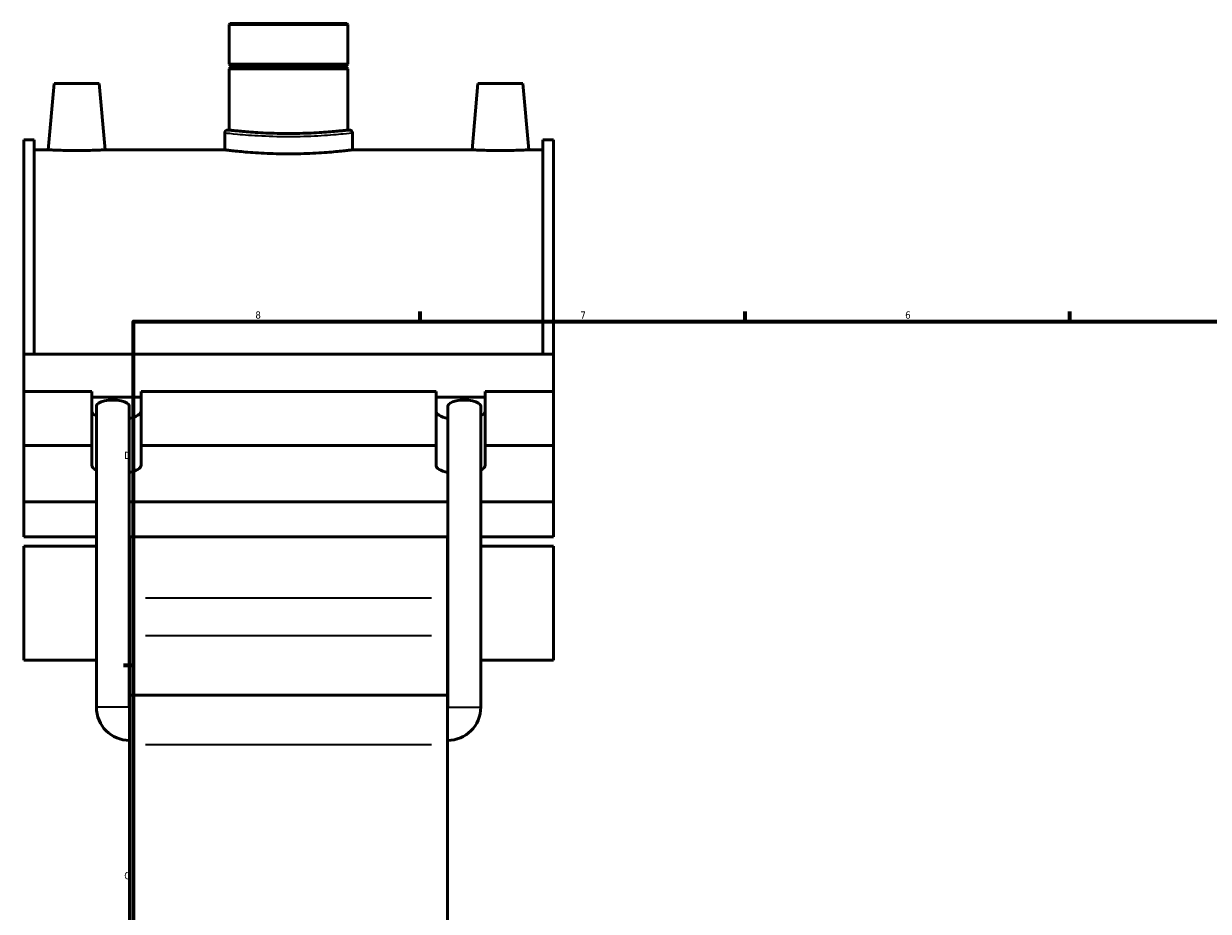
# Model space of a CAD drawing. Header units: inches. Extents: x -0.9 to 59.2, y -1.4 to 48.5.
# Tile 2 of 6: x -0.9 to 14.6, y 13.3 to 24.9. Entities that reach past the tile are written whole.
import ezdxf

# ---------------------------------------------------------------- set-up
doc = ezdxf.new("R2010")
doc.units = ezdxf.units.IN
doc.header["$MEASUREMENT"] = 0
for name, color, linetype, lineweight in [('Border (ANSI)', 7, 'Continuous', 70), ('Visible (ANSI)', 7, 'Continuous', 50), ('Visible Narrow (ANSI)', 7, 'Continuous', 35)]:
    doc.layers.add(name, color=color, linetype=linetype, lineweight=lineweight)
doc.styles.add('Note Text (ANSI)', font='tahoma.ttf')

# ---------------------------------------------------------------- blocks, each defined once
blk = doc.blocks.new('Borders Default Border')
at = {"layer": 'Border (ANSI)'}
for p, q in [((4.25, 21), (4.25, 21.134)), ((8.5, 21), (8.5, 21.134)), ((12.75, 21), (12.75, 21.134)), ((21.25, 21), (21.25, 21.134)), ((25.5, 21), (25.5, 21.134)), ((29.75, 21), (29.75, 21.134)), ((0.5, 16.5), (0.366, 16.5)), ((33.5, 16.5), (33.634, 16.5)), ((0.5, 5.5), (0.366, 5.5)), ((33.5, 5.5), (33.634, 5.5)), ((4.25, 1), (4.25, 0.866)), ((8.5, 1), (8.5, 0.866)), ((12.75, 1), (12.75, 0.866)), ((21.25, 1), (21.25, 0.866)), ((25.5, 1), (25.5, 0.866)), ((29.75, 1), (29.75, 0.866))]:
    blk.add_line(p, q, dxfattribs=at)
at = {"layer": 'Border (ANSI)', "flags": 128}
for points in [[(17, 21.4), (17, 21), (16.885, 21.2), (17.115, 21.2), (17, 21)], [(0.5, 1), (0.5, 21), (33.5, 21), (33.5, 1), (0.5, 1)], [(0.1, 11), (0.5, 11), (0.3, 11.115), (0.3, 10.885), (0.5, 11)], [(33.9, 11), (33.5, 11), (33.7, 11.115), (33.7, 10.885), (33.5, 11)], [(17, 0.6), (17, 1), (16.885, 0.8), (17.115, 0.8), (17, 1)]]:
    blk.add_lwpolyline(points, dxfattribs=at)
at = {"layer": 'Border (ANSI)', "color": 5, "true_color": 0x0000ff, "char_height": 0.0945, "attachment_point": 7, "style": 'Note Text (ANSI)'}
for s, insert in [('8', (2.094, 21.038)), ('7', (6.346, 21.04)), ('6', (10.595, 21.038)), ('5', (14.847, 21.038)), ('4', (19.092, 21.04)), ('3', (23.346, 21.038)), ('2', (27.596, 21.04)), ('1', (31.854, 21.04)), ('D', (0.378, 19.203)), ('D', (33.553, 19.203)), ('C', (0.378, 13.701)), ('C', (33.552, 13.701)), ('B', (0.384, 8.203)), ('B', (33.558, 8.203)), ('A', (0.373, 2.703)), ('A', (33.547, 2.703)), ('8', (2.094, 0.863)), ('7', (6.346, 0.866)), ('6', (10.595, 0.864)), ('5', (14.847, 0.864)), ('4', (19.092, 0.866)), ('3', (23.346, 0.864)), ('2', (27.596, 0.866)), ('1', (31.854, 0.866))]:
    blk.add_mtext(s, dxfattribs=dict(at, insert=insert))

msp = doc.modelspace()

# ---------------------------------------------------------------- linework, layer by layer
at = {"layer": 'Visible (ANSI)'}
for p, q in [((1.764, 24.9), (1.752, 24.888)), ((3.302, 24.888), (1.752, 24.888)), ((1.752, 24.888), (1.752, 24.369)), ((1.764, 24.9), (3.29, 24.9)), ((3.29, 24.9), (3.302, 24.888)), ((3.302, 24.888), (3.302, 24.369)), ((1.752, 24.369), (3.302, 24.369)), ((1.771, 24.35), (1.752, 24.369)), ((1.771, 24.35), (3.282, 24.35)), ((1.771, 24.35), (1.771, 24.33)), ((3.282, 24.35), (3.302, 24.369)), ((3.282, 24.35), (3.282, 24.33)), ((1.771, 24.33), (1.752, 24.31)), ((3.302, 24.31), (1.752, 24.31)), ((1.752, 24.31), (1.752, 23.507)), ((3.282, 24.33), (1.771, 24.33)), ((3.282, 24.33), (3.302, 24.31)), ((3.302, 24.31), (3.302, 23.507)), ((-0.54, 24.116), (-0.616, 23.25)), ((-0.54, 24.116), (0.05, 24.116)), ((0.05, 24.116), (0.126, 23.25)), ((5.004, 24.116), (4.928, 23.25)), ((5.594, 24.116), (5.004, 24.116)), ((5.594, 24.116), (5.67, 23.25)), ((1.692, 23.472), (1.692, 23.25)), ((1.752, 23.507), (1.728, 23.507)), ((3.326, 23.507), (3.302, 23.507)), ((3.362, 23.472), (3.362, 23.25)), ((-0.938, 20.576), (-0.938, 23.378)), ((-0.8, 23.378), (-0.938, 23.378)), ((-0.8, 23.378), (-0.8, 20.576)), ((-0.8, 23.25), (-0.616, 23.25)), ((0.126, 23.25), (1.692, 23.25)), ((3.362, 23.25), (4.928, 23.25)), ((5.67, 23.25), (5.853, 23.25)), ((5.853, 23.378), (5.853, 20.576)), ((5.992, 23.378), (5.853, 23.378)), ((5.992, 20.576), (5.992, 23.378)), ((-0.938, 20.576), (5.992, 20.576)), ((-0.938, 20.085), (-0.938, 20.576)), ((5.992, 20.085), (5.992, 20.576)), ((-0.938, 20.085), (-0.048, 20.085)), ((-0.938, 19.378), (-0.938, 20.085)), ((-0.048, 19.378), (-0.048, 20.085)), ((-0.048, 20.011), (0.597, 20.011)), ((0.597, 20.085), (0.597, 19.378)), ((0.597, 20.085), (4.457, 20.085)), ((4.457, 19.378), (4.457, 20.085)), ((4.457, 20.011), (5.101, 20.011)), ((5.101, 20.085), (5.101, 19.378)), ((5.101, 20.085), (5.992, 20.085)), ((5.992, 19.378), (5.992, 20.085)), ((0.013, 15.954), (0.013, 19.895)), ((0.442, 15.954), (0.442, 19.895)), ((4.611, 15.954), (4.611, 19.895)), ((5.041, 15.954), (5.041, 19.895)), ((-0.938, 19.378), (-0.048, 19.378)), ((-0.938, 18.644), (-0.938, 19.378)), ((-0.048, 19.121), (-0.048, 19.378)), ((0.597, 19.378), (0.597, 19.121)), ((0.597, 19.378), (4.457, 19.378)), ((4.457, 19.121), (4.457, 19.378)), ((5.101, 19.378), (5.101, 19.121)), ((5.101, 19.378), (5.992, 19.378)), ((5.992, 18.644), (5.992, 19.378)), ((0.013, 18.644), (-0.938, 18.644)), ((-0.938, 18.644), (-0.938, 18.185)), ((4.611, 18.644), (0.442, 18.644)), ((5.992, 18.644), (5.041, 18.644)), ((5.992, 18.185), (5.992, 18.644)), ((-0.938, 18.185), (0.013, 18.185)), ((0.442, 18.185), (4.611, 18.185)), ((0.448, 18.185), (0.448, 17.38)), ((4.606, 17.38), (4.606, 18.185)), ((5.041, 18.185), (5.992, 18.185)), ((-0.938, 18.063), (-0.938, 16.568)), ((-0.938, 18.063), (0.013, 18.063)), ((0.442, 18.063), (0.448, 18.063)), ((4.606, 18.063), (4.611, 18.063)), ((5.041, 18.063), (5.992, 18.063)), ((5.992, 16.568), (5.992, 18.063)), ((0.448, 17.38), (0.448, 16.891)), ((4.606, 16.891), (4.606, 17.38)), ((0.448, 16.11), (0.448, 16.891)), ((4.606, 16.891), (4.606, 16.11)), ((-0.938, 16.568), (0.013, 16.568)), ((0.442, 16.568), (0.448, 16.568)), ((4.606, 16.568), (4.611, 16.568)), ((5.041, 16.568), (5.992, 16.568)), ((0.448, 16.11), (0.448, 15.465)), ((0.448, 16.11), (4.606, 16.11)), ((4.606, 15.465), (4.606, 16.11)), ((0.448, 12.846), (0.448, 15.465)), ((4.606, 15.465), (4.606, 12.846))]:
    msp.add_line(p, q, dxfattribs=at)
for centre, radius, start, end in [((1.728, 23.472), 0.0358, 90, 180), ((3.326, 23.472), 0.0358, 0, 90), ((0.448, 15.954), 0.435, 180, 270), ((0.448, 15.954), 0.00537, 180, 270), ((4.606, 15.954), 0.435, 270, 0), ((4.606, 15.954), 0.00537, 270, 0)]:
    msp.add_arc(centre, radius, start, end, dxfattribs=at)
for centre, major_axis, ratio, start_param, end_param in [((0.228, 19.895), (0.215, 0), 0.36397, 0, 3.141593), ((4.826, 19.895), (0.215, 0), 0.36397, 0, 3.141593), ((0.275, 19.828), (-0.322, 0), 0.34202, 0, 0.623052), ((0.275, 19.828), (0.322, 0), 0.34202, 5.260683, 6.283185), ((4.779, 19.828), (-0.322, 0), 0.34202, 0, 1.022502), ((4.779, 19.828), (0.322, 0), 0.34202, 5.660133, 6.283185), ((0.275, 19.121), (-0.322, 0), 0.34202, 0, 0.623052), ((0.275, 19.121), (0.322, 0), 0.34202, 5.260683, 6.283185), ((4.779, 19.121), (-0.322, 0), 0.34202, 0, 1.022502), ((4.779, 19.121), (0.322, 0), 0.34202, 5.660133, 6.283185)]:
    msp.add_ellipse(centre, major_axis=major_axis, ratio=ratio, start_param=start_param, end_param=end_param, dxfattribs=at)
for points, knots in [([(2.527, 23.462), (2.478, 23.462), (2.428, 23.463), (2.328, 23.465), (2.278, 23.467), (2.182, 23.471), (2.137, 23.474), (2.052, 23.479), (2.013, 23.482), (1.944, 23.488), (1.912, 23.491), (1.855, 23.496), (1.831, 23.499), (1.791, 23.503), (1.776, 23.505), (1.756, 23.507), (1.752, 23.507), (1.752, 23.507)], [0, 0, 0, 0, 0.37119, 0.37119, 0.742381, 0.742381, 1.113571, 1.113571, 1.484761, 1.484761, 1.855949, 1.855949, 2.227137, 2.227137, 2.598325, 2.598325, 2.969513, 2.969513, 2.969513, 2.969513]), ([(3.302, 23.507), (3.302, 23.507), (3.297, 23.507), (3.278, 23.505), (3.263, 23.503), (3.223, 23.499), (3.199, 23.496), (3.142, 23.491), (3.109, 23.488), (3.041, 23.482), (3.002, 23.479), (2.917, 23.474), (2.871, 23.471), (2.776, 23.467), (2.726, 23.465), (2.626, 23.463), (2.576, 23.462), (2.527, 23.462)], [8.908539, 8.908539, 8.908539, 8.908539, 9.279727, 9.279727, 9.650915, 9.650915, 10.022103, 10.022103, 10.393291, 10.393291, 10.764481, 10.764481, 11.135671, 11.135671, 11.506862, 11.506862, 11.878052, 11.878052, 11.878052, 11.878052]), ([(0.126, 23.25), (0.126, 23.25), (0.117, 23.249), (0.079, 23.247), (0.05, 23.246), (-0.016, 23.243), (-0.057, 23.242), (-0.149, 23.239), (-0.198, 23.239), (-0.292, 23.239), (-0.342, 23.239), (-0.433, 23.242), (-0.475, 23.243), (-0.541, 23.246), (-0.569, 23.247), (-0.607, 23.249), (-0.616, 23.25), (-0.616, 23.25)], [1.422211, 1.422211, 1.422211, 1.422211, 1.777661, 1.777661, 2.133111, 2.133111, 2.488767, 2.488767, 2.844422, 2.844422, 3.200078, 3.200078, 3.555734, 3.555734, 3.911183, 3.911183, 4.266633, 4.266633, 4.266633, 4.266633]), ([(3.362, 23.25), (3.362, 23.25), (3.357, 23.249), (3.335, 23.246), (3.319, 23.244), (3.277, 23.239), (3.25, 23.236), (3.189, 23.229), (3.154, 23.226), (3.08, 23.219), (3.038, 23.216), (2.947, 23.209), (2.898, 23.206), (2.795, 23.201), (2.741, 23.199), (2.634, 23.196), (2.579, 23.195), (2.474, 23.195), (2.42, 23.196), (2.312, 23.199), (2.259, 23.201), (2.156, 23.206), (2.107, 23.209), (2.015, 23.216), (1.974, 23.219), (1.9, 23.226), (1.865, 23.229), (1.803, 23.236), (1.777, 23.239), (1.734, 23.244), (1.718, 23.246), (1.697, 23.249), (1.692, 23.25), (1.692, 23.25)], [3.198726, 3.198726, 3.198726, 3.198726, 3.598565, 3.598565, 3.998404, 3.998404, 4.398243, 4.398243, 4.798081, 4.798081, 5.197924, 5.197924, 5.597767, 5.597767, 5.997609, 5.997609, 6.397452, 6.397452, 6.797295, 6.797295, 7.197138, 7.197138, 7.59698, 7.59698, 7.996823, 7.996823, 8.396662, 8.396662, 8.796501, 8.796501, 9.196339, 9.196339, 9.596178, 9.596178, 9.596178, 9.596178]), ([(5.67, 23.25), (5.67, 23.25), (5.661, 23.249), (5.623, 23.247), (5.594, 23.246), (5.528, 23.243), (5.487, 23.242), (5.395, 23.239), (5.346, 23.239), (5.299, 23.239), (5.252, 23.239), (5.202, 23.239), (5.111, 23.242), (5.069, 23.243), (5.003, 23.246), (4.975, 23.247), (4.937, 23.249), (4.928, 23.25), (4.928, 23.25)], [4.266633, 4.266633, 4.266633, 4.266633, 4.622083, 4.622083, 4.977533, 4.977533, 5.333189, 5.333189, 5.688845, 5.688845, 5.688845, 6.0445, 6.0445, 6.400156, 6.400156, 6.755606, 6.755606, 7.111056, 7.111056, 7.111056, 7.111056])]:
    msp.add_open_spline(points, degree=3, knots=knots, dxfattribs=at)
at = {"layer": 'Visible Narrow (ANSI)'}
for p, q in [((4.398, 17.38), (0.656, 17.38)), ((0.656, 16.891), (4.398, 16.891)), ((0.44, 15.954), (0.016, 15.954)), ((4.614, 15.954), (5.038, 15.954)), ((0.656, 15.465), (4.398, 15.465))]:
    msp.add_line(p, q, dxfattribs=at)
for points, knots in [([(1.692, 23.472), (1.692, 23.472), (1.695, 23.471), (1.719, 23.469), (1.775, 23.462), (1.943, 23.447), (2.052, 23.438), (2.302, 23.426), (2.443, 23.423), (2.712, 23.425), (2.841, 23.429), (3.07, 23.443), (3.169, 23.452), (3.307, 23.465), (3.349, 23.47), (3.361, 23.471), (3.362, 23.472), (3.362, 23.472)], [-15.992166, -15.992166, -15.992166, -15.992166, -15.719523, -15.719523, -14.674946, -14.674946, -13.67576, -13.67576, -12.661356, -12.661356, -11.701849, -11.701849, -10.707771, -10.707771, -9.758412, -9.758412, -9.595305, -9.595305, -9.595305, -9.595305]), ([(3.326, 23.507), (3.326, 23.507), (3.325, 23.507), (3.313, 23.506), (3.274, 23.501), (3.142, 23.487), (3.047, 23.479), (2.827, 23.465), (2.704, 23.46), (2.446, 23.458), (2.312, 23.461), (2.073, 23.474), (1.968, 23.482), (1.807, 23.498), (1.753, 23.504), (1.73, 23.507), (1.728, 23.507), (1.728, 23.507)], [9.595305, 9.595305, 9.595305, 9.595305, 9.758412, 9.758412, 10.707771, 10.707771, 11.701849, 11.701849, 12.661356, 12.661356, 13.67576, 13.67576, 14.674946, 14.674946, 15.719523, 15.719523, 15.992166, 15.992166, 15.992166, 15.992166])]:
    msp.add_open_spline(points, degree=3, knots=knots, dxfattribs=at)

# ---------------------------------------------------------------- block references
msp.add_blockref('Borders Default Border', (0, 0))

doc.saveas('drawing.dxf')
